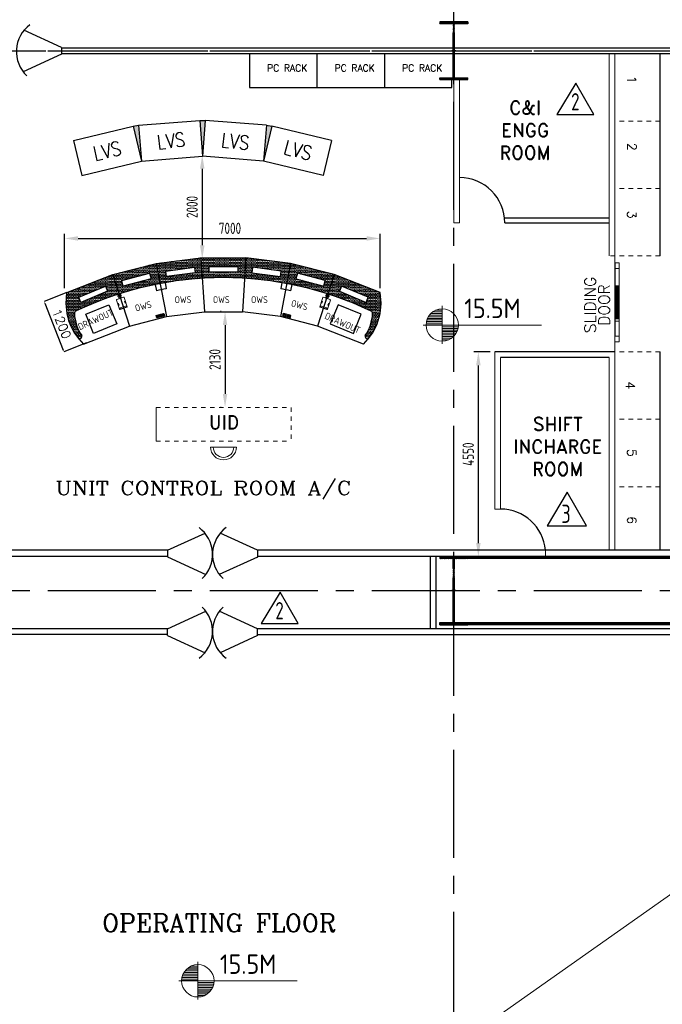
# Model space of a CAD drawing. Extents: x -287416 to 4934791, y -504132 to 1826789.
# Tile 109 of 256: x 63415 to 77694, y 223781 to 245670. Entities that reach past the tile are written whole.
import ezdxf
from ezdxf.enums import TextEntityAlignment as Align

# ---------------------------------------------------------------- set-up
doc = ezdxf.new("R2010")
doc.units = 0
doc.header["$LTSCALE"] = 800
doc.header["$MEASUREMENT"] = 0
for name, pattern in [('CENTER', [2, 1.25, -0.25, 0.25, -0.25]), ('CENTER2', [1.125, 0.75, -0.125, 0.125, -0.125]), ('DASHDOT', [1, 0.5, -0.25, 0, -0.25]), ('HIDDEN', [0.375, 0.25, -0.125]), ('HIDDENS', [0.25, 0.125, -0.125])]:
    doc.linetypes.add(name, pattern=pattern)
doc.layers.get('0').update_dxf_attribs({"linetype": 'CONTINUOUS'})
doc.layers.get('DEFPOINTS').update_dxf_attribs({"linetype": 'CONTINUOUS'})
for name, color, linetype, lineweight in [('AM_8', 1, 'CONTINUOUS', 5), ('DIM', 4, 'CONTINUOUS', 15), ('DOOR', 235, 'CONTINUOUS', 13), ('LVSOWS', 6, 'CONTINUOUS', 9), ('pnl', 251, 'HIDDENS', 9), ('T', 3, 'CONTINUOUS', 15), ('TEXT', 3, 'CONTINUOUS', 15)]:
    doc.layers.add(name, color=color, linetype=linetype, lineweight=lineweight)
for name, color, linetype in [('COL', 1, 'CENTER'), ('GRID', 8, 'CENTER'), ('HANGERS', 1, 'CONTINUOUS'), ('HATCH', 9, 'CONTINUOUS'), ('pnltxt', 4, 'CONTINUOUS'), ('STR', 2, 'CONTINUOUS'), ('WALL', 6, 'CONTINUOUS'), ('WALLH', 2, 'CONTINUOUS')]:
    doc.layers.add(name, color=color, linetype=linetype)
doc.styles.add('ROMANC', font='romanc')
doc.styles.add('ROMAND', font='romand')
doc.styles.add('ROMANS', font='ISO9.shx', dxfattribs={"width": 0.8})
doc.styles.add('S1', font='SIMPLEX.SHX', dxfattribs={"height": 200})
doc.styles.add('S3', font='ROMANS1.SHX', dxfattribs={"width": 0.8})
doc.styles.get("Standard").update_dxf_attribs({"font": 'ISO9'})
doc.dimstyles.new('GS', dxfattribs={"dimscale": 100, "dimtxt": 2.5, "dimasz": 3, "dimexe": 1, "dimexo": 1, "dimgap": 1, "dimtad": 1, "dimdec": 0, "dimzin": 0, "dimdsep": 46, "dimtxsty": 'ROMANS', "dimcen": 0.09, "dimclrd": 4, "dimclre": 8, "dimclrt": 3, "dimadec": 0, "dimazin": 0, "dimtfac": 1, "dimtdec": 0, "dimtofl": 0, "dimtmove": 0, "dimatfit": 3, "dimfxl": 1, "dimtolj": 1, "dimtzin": 0, "dimarcsym": 0})
doc.dimstyles.new('STANDARD$0', dxfattribs={"dimtxt": 250, "dimasz": 200, "dimexe": 0, "dimexo": 0, "dimgap": 100, "dimtad": 1, "dimdec": 0, "dimzin": 0, "dimdsep": 46, "dimtxsty": 'S1', "dimcen": 0, "dimadec": 0, "dimazin": 0, "dimtfac": 1, "dimtdec": 0, "dimtmove": 2, "dimatfit": 3, "dimfxl": 1, "dimtolj": 1, "dimtzin": 0, "dimarcsym": 0})
pattern_1 = [(45, (0, 0), (-8.838834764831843, 8.838834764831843), [])]
pattern_2 = [(59.99999999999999, (61291.48303662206, 263316.3971789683), (-18.74999996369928, 32.47595262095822), [18.75, -18.75]), (120, (61291.48303662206, 263316.3971789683), (-37.49999996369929, 2.09582324e-08), [18.74999999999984, -18.74999999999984]), (0, (61282.10803662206, 263332.6351552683), (18.75, 32.4759526), [18.75, -18.75])]

# ---------------------------------------------------------------- blocks, each defined once
blk = doc.blocks.new('*X7')
at = {"color": 0}
for p, q in [((36131.61955309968, 29350), (36329.75793067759, 29350)), ((36153.65771200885, 29375), (36329.75793067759, 29375)), ((36183.08224298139, 29400), (36329.75793067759, 29400)), ((36225.99749646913, 29425), (36329.75793067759, 29425)), ((36079.76994177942, 29200), (36329.75793067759, 29200)), ((36081.26957091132, 29225), (36329.75793067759, 29225)), ((36085.32197733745, 29250), (36329.75793067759, 29250)), ((36092.05768744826, 29275), (36329.75793067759, 29275)), ((36101.71434717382, 29300), (36329.75793067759, 29300)), ((36114.68504460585, 29325), (36329.75793067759, 29325))]:
    blk.add_line(p, q, dxfattribs=at)
blk = doc.blocks.new('LL')
for p, q in [((-711.1924480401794, 0), (-711.1924480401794, 422.7782223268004)), ((-1135.881555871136, 0), (-711.1924480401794, 0)), ((1493.237527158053, 0), (-711.1924480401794, 0)), ((-711.1924480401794, 0), (-711.1924480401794, -418.1323077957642))]:
    blk.add_line(p, q)
for start, end in [(90, 180), (0, 90), (180, 270), (270, 0)]:
    blk.add_arc((-711.1924480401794, 0), 360, start, end)
at = {"xscale": 1.440000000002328, "yscale": 1.440000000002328, "zscale": 1.440000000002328}
blk.add_blockref('*X7', (-53026.04386821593, -42044.47114596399), dxfattribs=at)
at = {"xscale": 1.440000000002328, "yscale": 1.440000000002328, "zscale": 1.440000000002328, "rotation": 180}
blk.add_blockref('*X7', (51603.65897213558, 42044.47114596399), dxfattribs=at)
at = {"flags": 4}
blk.add_attdef('LEVEL', (-221.7336021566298, 154.1822191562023), '', height=432, dxfattribs=at)
blk = doc.blocks.new('A$C1C927E47')
at = {"layer": 'COL'}
h = blk.add_hatch(dxfattribs=at)
h.set_pattern_fill('ANSI31', color=256, scale=100, style=0)
h.set_pattern_definition(pattern_1)
h.paths.add_polyline_path([(16.00000000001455, 0), (0, 0), (0, -709.9999999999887), (16.00000000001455, -709.9999999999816)])
h.paths.add_polyline_path([(16, 710.0000000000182), (-2.91038e-11, 710.0000000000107), (-1.45519e-11, 0), (16.00000000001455, 0)])
h.paths.add_polyline_path([(1.45519e-11, 710.0000000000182), (-15.99999999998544, 710.0000000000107), (-16.00000000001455, -7.276000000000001e-12), (0, 0)])
h.paths.add_polyline_path([(2.91038e-11, 0), (-16, -7.276000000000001e-12), (-16.00000000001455, -709.9999999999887), (1.45519e-11, -709.9999999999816)])
h.paths.add_polyline_path([(-310, -709.9999999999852), (-310, -759.9999999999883), (-1.45519e-11, -759.9999999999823), (0, -709.9999999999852)])
h.paths.add_polyline_path([(310, -759.9999999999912), (310, -709.9999999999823), (-1.45519e-11, -709.9999999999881), (2.91038e-11, -759.9999999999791)])
h.paths.add_polyline_path([(310, 710.0000000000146), (310, 760.0000000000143), (-1.45519e-11, 760.0000000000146), (-1.45519e-11, 710.0000000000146)])
h.paths.add_polyline_path([(-310, 760.0000000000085), (-310, 710.0000000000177), (-2.91038e-11, 710.0000000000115), (2.91038e-11, 760.0000000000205)])
for p, q in [((310, 760.0000000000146), (-310, 760.0000000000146)), ((-310, 760.0000000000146), (-310, 710.0000000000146)), ((310, 710.0000000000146), (-310, 710.0000000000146)), ((-16, -709.9999999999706), (-16, 710.0000000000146)), ((16, -709.9999999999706), (16, 710.0000000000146)), ((310, 760.0000000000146), (310, 710.0000000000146)), ((-310, -709.9999999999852), (310, -709.9999999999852)), ((-310, -759.9999999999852), (-310, -709.9999999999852)), ((-310, -759.9999999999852), (310, -759.9999999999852)), ((310, -759.9999999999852), (310, -709.9999999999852))]:
    blk.add_line(p, q, dxfattribs=at)
at = {"layer": 'COL', "color": 2}
for p, q in [((0, -792.4075188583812), (0, 792.4075188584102)), ((44.0151448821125, 0), (-44.0151448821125, 0)), ((44.0151448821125, 0), (-44.0151448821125, 0))]:
    blk.add_line(p, q, dxfattribs=at)
blk = doc.blocks.new('A$C291670A8')
for p, q in [((-500, 0), (500, 0)), ((-500, 0), (-425, -1200)), ((500, 0), (425, -1200)), ((-425, -1200), (425, -1200))]:
    blk.add_line(p, q)
blk = doc.blocks.new('A$C166273C7')
at = {"layer": 'AM_8'}
for points in [[(100.6453793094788, -76.63372377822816), (-51.09066684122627, -119.5180554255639, 0.4142135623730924), (-57.99400961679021, -131.8608208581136), (-0.0186365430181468, -336.9929412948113, 0.4142135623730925), (12.32412888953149, -343.8962840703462), (164.0601750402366, -301.0119524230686, 0.4142135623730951), (170.9635178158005, -288.6691869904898), (112.9881447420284, -83.5370665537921, 0.4142135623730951)], [(28.51773200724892, -328.92786299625), (149.4040092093, -294.7624333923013, 0.4142135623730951), (156.307351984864, -282.4196679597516), (153.4042268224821, -272.1476474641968), (13.27184141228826, -311.7524997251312), (16.17496657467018, -322.0245202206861, 0.4142135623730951)]]:
    blk.add_lwpolyline(points, format="xyb", close=True, dxfattribs=at)
for points in [[(-24.02330772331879, -252.0581001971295), (-5.331318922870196, -246.7752852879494), (-16.20276891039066, -208.3092354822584), (-34.89475771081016, -213.5920503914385)], [(5.49409339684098, -52.87205719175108), (10.21089829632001, -51.53897233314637), (15.54029967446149, -70.3957963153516), (10.82349477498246, -71.72888117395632)], [(20.89452297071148, -48.51951772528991), (16.17771807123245, -49.85260258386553), (21.50711944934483, -68.70942656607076), (26.22392434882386, -67.37634170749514)], [(146.9588466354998, -203.734345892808), (128.2668578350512, -209.0171608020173), (117.3954078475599, -170.5511109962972), (136.0873966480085, -165.268296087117)]]:
    blk.add_lwpolyline(points, close=True, dxfattribs=at)
blk.add_lwpolyline([(33.51484912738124, -28.96049908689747), (50.95738277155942, -90.6767714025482), (0.4655785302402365, -104.9469948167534), (-16.97695511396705, -43.23072250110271), (-15.4971697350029, -42.81249882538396)], dxfattribs=at)
for radius, start, end in [(37.00000000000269, 329.2748023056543, 238.909500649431), (25.46593749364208, 15.78159446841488, 195.7815944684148)]:
    blk.add_arc((9.008839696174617, -35.88649895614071), radius, start, end, dxfattribs=at)
blk = doc.blocks.new('*D987')
at = {"color": 1, "lineweight": -2, "transparency": 16777216}
for p, q in [((64461.2654728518, 239603.0175482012), (63956.887047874, 239404.764514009)), ((63972.68317322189, 239367.9943505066), (64382.40067514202, 238325.6261005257)), ((64900.24851062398, 238486.1944232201), (64395.87008564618, 238287.9413890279))]:
    blk.add_line(p, q, dxfattribs=at)
at = {"color": 1, "transparency": 16777216}
for points in [[(63978.88774613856, 239370.433145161), (63966.47860030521, 239365.5555558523), (63958.05040529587, 239405.2217880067)], [(64388.60524805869, 238328.06489518), (64376.19610222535, 238323.1873058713), (64397.03344306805, 238288.3986630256)]]:
    blk.add_solid(points, dxfattribs=at)
at = {"layer": 'DEFPOINTS', "color": 0, "transparency": 16777216}
for p in [(64463.12684472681, 239603.7491865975), (64902.10988249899, 238486.9260616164), (64397.03344306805, 238288.3986630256)]:
    blk.add_point(p, dxfattribs=at)
at = {"color": 0, "transparency": 16777216, "insert": (64347.62311714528, 238907.7981571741), "char_height": 200, "attachment_point": 5, "rotation": 291.4580062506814, "style": 'S1'}
blk.add_mtext('1200', dxfattribs=at)
blk = doc.blocks.new('*D929')
at = {"layer": 'DEFPOINTS', "color": 0, "transparency": 16777216}
for p in [(67471.2510430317, 242656.7491866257), (67471.2510430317, 240354.7491866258), (67484.25104303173, 240354.7491866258)]:
    blk.add_point(p, dxfattribs=at)
at = {"layer": 'WALL', "color": 4, "lineweight": -2, "transparency": 16777216}
blk.add_line((67471.2510430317, 242356.7491866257), (67471.2510430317, 240654.7491866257), dxfattribs=at)
at = {"layer": 'WALL', "color": 8, "lineweight": -2, "transparency": 16777216}
blk.add_line((67384.25104303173, 240354.7491866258), (67371.25104303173, 240354.7491866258), dxfattribs=at)
at = {"layer": 'WALL', "color": 4, "transparency": 16777216}
for points in [[(67421.25104303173, 242356.7491866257), (67521.25104303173, 242356.7491866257), (67471.2510430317, 242656.7491866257)], [(67421.25104303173, 240654.7491866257), (67521.25104303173, 240654.7491866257), (67471.2510430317, 240354.7491866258)]]:
    blk.add_solid(points, dxfattribs=at)
at = {"layer": 'WALL', "color": 3, "transparency": 16777216, "insert": (67246.25104303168, 241505.7491866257), "char_height": 250, "attachment_point": 5, "rotation": 90, "style": 'ROMANS'}
blk.add_mtext('\\A1;2000', dxfattribs=at)
blk = doc.blocks.new('*D930')
at = {"layer": 'DEFPOINTS', "color": 0, "transparency": 16777216}
for p in [(71423.2510430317, 240806.8009426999), (64411.25104303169, 239603.7491866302), (71423.2510430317, 239603.7491866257)]:
    blk.add_point(p, dxfattribs=at)
at = {"layer": 'WALL', "color": 8, "lineweight": -2, "transparency": 16777216}
for p, q in [((64411.25104303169, 239703.7491866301), (64411.25104303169, 240906.8009426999)), ((71423.2510430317, 239703.7491866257), (71423.2510430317, 240906.8009426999))]:
    blk.add_line(p, q, dxfattribs=at)
at = {"layer": 'WALL', "color": 4, "lineweight": -2, "transparency": 16777216}
blk.add_line((64711.25104303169, 240806.8009426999), (71123.25104303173, 240806.8009426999), dxfattribs=at)
at = {"layer": 'WALL', "color": 4, "transparency": 16777216}
for points in [[(64711.25104303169, 240856.8009426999), (64711.25104303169, 240756.8009426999), (64411.25104303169, 240806.8009426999)], [(71123.25104303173, 240856.8009426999), (71123.25104303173, 240756.8009426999), (71423.2510430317, 240806.8009426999)]]:
    blk.add_solid(points, dxfattribs=at)
at = {"layer": 'WALL', "color": 3, "transparency": 16777216, "insert": (68087.25104303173, 241031.8009426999), "char_height": 250, "attachment_point": 5, "style": 'ROMANS'}
blk.add_mtext('\\A1;7000', dxfattribs=at)
blk = doc.blocks.new('*D942')
at = {"layer": 'DEFPOINTS', "color": 0, "transparency": 16777216}
for p in [(67993.27884265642, 239180.4900188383), (67978.27884265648, 237050.4900188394), (67993.27884265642, 237050.4900188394)]:
    blk.add_point(p, dxfattribs=at)
at = {"layer": 'WALL', "color": 8, "lineweight": -2, "transparency": 16777216}
for p, q in [((67893.27884265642, 239180.4900188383), (67878.27884265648, 239180.4900188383)), ((67893.27884265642, 237050.4900188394), (67878.27884265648, 237050.4900188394))]:
    blk.add_line(p, q, dxfattribs=at)
at = {"layer": 'WALL', "color": 4, "lineweight": -2, "transparency": 16777216}
blk.add_line((67978.27884265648, 238880.4900188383), (67978.27884265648, 237350.4900188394), dxfattribs=at)
at = {"layer": 'WALL', "color": 4, "transparency": 16777216}
for points in [[(67928.27884265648, 238880.4900188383), (68028.27884265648, 238880.4900188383), (67978.27884265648, 239180.4900188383)], [(67928.27884265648, 237350.4900188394), (68028.27884265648, 237350.4900188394), (67978.27884265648, 237050.4900188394)]]:
    blk.add_solid(points, dxfattribs=at)
at = {"layer": 'WALL', "color": 3, "transparency": 16777216, "insert": (67753.27884265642, 238116.9900188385), "char_height": 250, "attachment_point": 5, "rotation": 90, "style": 'ROMANS'}
blk.add_mtext('\\A1;2130', dxfattribs=at)
blk = doc.blocks.new('*D960')
at = {"layer": 'DEFPOINTS', "color": 0, "transparency": 16777216}
for p in [(73607.08271853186, 238285.5213407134), (73970.09112410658, 238285.5213407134), (73970.0911241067, 233735.7535082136)]:
    blk.add_point(p, dxfattribs=at)
at = {"layer": 'WALL', "color": 8, "lineweight": -2, "transparency": 16777216}
for p, q in [((73870.09112410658, 238285.5213407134), (73507.08271853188, 238285.5213407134)), ((73870.0911241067, 233735.7535082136), (73507.08271853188, 233735.7535082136))]:
    blk.add_line(p, q, dxfattribs=at)
at = {"layer": 'WALL', "color": 4, "lineweight": -2, "transparency": 16777216}
blk.add_line((73607.08271853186, 234035.7535082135), (73607.08271853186, 237985.5213407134), dxfattribs=at)
at = {"layer": 'WALL', "color": 4, "transparency": 16777216}
for points in [[(73557.08271853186, 237985.5213407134), (73657.08271853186, 237985.5213407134), (73607.08271853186, 238285.5213407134)], [(73557.08271853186, 234035.7535082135), (73657.08271853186, 234035.7535082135), (73607.08271853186, 233735.7535082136)]]:
    blk.add_solid(points, dxfattribs=at)
at = {"layer": 'WALL', "color": 3, "transparency": 16777216, "insert": (73382.08271853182, 236010.6374244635), "char_height": 250, "attachment_point": 5, "rotation": 90, "style": 'ROMANS'}
blk.add_mtext('\\A1;4550', dxfattribs=at)
blk = doc.blocks.new('A$C14326149')
at = {"layer": 'COL'}
h = blk.add_hatch(dxfattribs=at)
h.set_pattern_fill('ANSI31', color=256, scale=100, style=0)
h.set_pattern_definition(pattern_1)
h.paths.add_polyline_path([(310, 640.0000000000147), (0, 640.0000000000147), (0, 600.0000000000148), (310, 600.0000000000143)])
h.paths.add_polyline_path([(0, 600.0000000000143), (-2.84e-14, 640.0000000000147), (-310, 640.0000000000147), (-310, 600.0000000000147)])
h.paths.add_polyline_path([(0, -639.9999999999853), (0, -599.9999999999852), (-310, -599.9999999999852), (-310, -639.9999999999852)])
h.paths.add_polyline_path([(0, -599.9999999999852), (0, -639.9999999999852), (310, -639.9999999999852), (310, -599.9999999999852)])
h.paths.add_polyline_path([(-16, 0), (0, 0), (0, 600.0000000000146), (-16, 600.0000000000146)])
h.paths.add_polyline_path([(0, 0), (16, 0), (16, 600.0000000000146), (0, 600.0000000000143)])
h.paths.add_polyline_path([(16, 0), (0, 0), (0, -599.9999999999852), (16, -599.9999999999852)])
h.paths.add_polyline_path([(-16, -599.9999999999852), (0, -599.9999999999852), (0, 0), (-16, 0)])
at = {"layer": 'COL', "color": 2}
for p, q in [((0, -672.407518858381), (0, 672.4075188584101)), ((44.0151448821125, 0), (-44.0151448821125, 0))]:
    blk.add_line(p, q, dxfattribs=at)
at = {"layer": 'COL'}
for p, q in [((310, 640.0000000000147), (-310, 640.0000000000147)), ((-310, 640.0000000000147), (-310, 600.0000000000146)), ((310, 600.0000000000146), (-310, 600.0000000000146)), ((-16, -599.9999999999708), (-16, 600.0000000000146)), ((16, -599.9999999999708), (16, 600.0000000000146)), ((310, 640.0000000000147), (310, 600.0000000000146)), ((-310, -599.9999999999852), (310, -599.9999999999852)), ((-310, -639.9999999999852), (-310, -599.9999999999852)), ((-310, -639.9999999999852), (310, -639.9999999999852)), ((310, -639.9999999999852), (310, -599.9999999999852))]:
    blk.add_line(p, q, dxfattribs=at)
blk = doc.blocks.new('REV2')
at = {"layer": 'HANGERS', "linetype": 'Continuous'}
for p, q in [((95462.30485324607, 93767.96480982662), (95042.44530023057, 93068.93883312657)), ((95862.17058572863, 93068.93883312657), (95462.30485324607, 93767.96480982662)), ((95042.44530023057, 93068.93883312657), (95862.17058572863, 93068.93883312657))]:
    blk.add_line(p, q, dxfattribs=at)
at = {"layer": 'HANGERS', "linetype": 'Continuous', "style": 'ROMANS', "width": 0.8}
blk.add_text('2', height=382.562200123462, dxfattribs=at).set_placement((95356.63660375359, 93161.32131597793))

msp = doc.modelspace()

# ---------------------------------------------------------------- hatches: boundary and pattern name
at = {"layer": 'AM_8'}
h = msp.add_hatch(dxfattribs=at)
h.set_pattern_fill('TRIANG', color=256, scale=100, style=0)
h.set_pattern_definition(pattern_2)
edge = h.paths.add_edge_path()
edge.add_line((67471.64437961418, 239920.5390215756), (67443.18894388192, 240375.8259932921))
edge.add_line((67443.18894388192, 240375.8259932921), (66450.97104504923, 240251.312374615))
edge.add_line((66450.97104504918, 240251.3123746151), (66535.7810001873, 239803.7104210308))
edge.add_arc((67942.89743856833, 232338.7219869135), 7596.448445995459, 93.55668312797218, 100.67474399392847, ccw=False)
h.paths.add_polyline_path([(66660.20671582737, 240082.8440564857), (67295.86845252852, 240166.5305117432), (67312.32253726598, 240041.5493299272), (66676.66080056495, 239957.8628746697)], flags=16)
h = msp.add_hatch(dxfattribs=at)
h.set_pattern_fill('TRIANG', color=256, scale=100, style=0)
h.set_pattern_definition(pattern_2)
edge = h.paths.add_edge_path()
edge.add_line((68443.18894388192, 240375.8259932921), (67443.18894388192, 240375.8259932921))
edge.add_line((67443.18894388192, 240375.8259932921), (67471.64437961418, 239920.5390215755))
edge.add_arc((67942.89743856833, 232338.7219869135), 7596.448445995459, 86.43892811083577, 93.55668312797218, ccw=False)
edge.add_line((68414.7312506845, 239920.5029021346), (68443.18894388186, 240375.8259932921))
h.paths.add_polyline_path([(67621.50799441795, 240181.9395974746), (68262.65483118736, 240181.9395974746), (68262.65483118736, 240055.8799579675), (67621.50799441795, 240055.8799579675)], flags=16)
h = msp.add_hatch(dxfattribs=at)
h.set_pattern_fill('TRIANG', color=256, scale=100, style=0)
h.set_pattern_definition(pattern_2)
edge = h.paths.add_edge_path()
edge.add_line((69350.57677912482, 239803.6042945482), (69435.40684271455, 240251.3123746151))
edge.add_line((69435.40684271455, 240251.3123746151), (68443.18894388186, 240375.8259932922))
edge.add_line((68443.18894388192, 240375.8259932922), (68414.73125068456, 239920.5029021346))
edge.add_arc((67942.89743856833, 232338.7219869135), 7596.448445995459, 79.32093555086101, 86.43892811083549, ccw=False)
h.paths.add_polyline_path([(69209.7170871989, 239957.8628746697), (68574.05535049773, 240041.5493299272), (68590.5094352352, 240166.5305117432), (69226.17117193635, 240082.8440564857)], flags=16)
h = msp.add_hatch(dxfattribs=at)
h.set_pattern_fill('TRIANG', color=256, scale=100, style=0)
h.set_pattern_definition(pattern_2)
edge = h.paths.add_edge_path()
edge.add_line((66535.7810001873, 239803.7104210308), (66450.97104504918, 240251.3123746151))
edge.add_line((66450.97104504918, 240251.3123746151), (65481.97832752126, 240004.2230924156))
edge.add_line((65481.97832752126, 240004.2230924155), (65621.50051158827, 239571.7811806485))
edge.add_arc((67942.89743856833, 232338.7219869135), 7596.448445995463, 100.67474399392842, 107.79364934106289, ccw=False)
h.paths.add_polyline_path([(65682.72394787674, 239868.1543514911), (66302.02423595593, 240034.0953635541), (66334.6508714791, 239912.3311021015), (65715.35058340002, 239746.3900900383)], flags=16)
h = msp.add_hatch(dxfattribs=at)
h.set_pattern_fill('TRIANG', color=256, scale=100, style=0)
h.set_pattern_definition(pattern_2)
edge = h.paths.add_edge_path()
edge.add_arc((70254.28400914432, 239536.1793582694), 37.0000000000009, 73.43467988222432, 74.94314112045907, ccw=False)
edge.add_line((70264.83301489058, 239571.643685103), (70404.3995602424, 240004.2230924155))
edge.add_line((70404.39956024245, 240004.2230924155), (69435.40684271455, 240251.3123746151))
edge.add_line((69435.40684271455, 240251.3123746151), (69350.57677912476, 239803.6042945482))
edge.add_arc((67942.89743856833, 232338.7219869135), 7596.448445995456, 72.20950800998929, 79.32093555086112, ccw=False)
h.paths.add_polyline_path([(70171.02730436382, 239746.3900900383), (69551.72701628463, 239912.3311021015), (69584.3536518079, 240034.0953635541), (70203.65393988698, 239868.1543514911)], flags=16)
h = msp.add_hatch(dxfattribs=at)
h.set_pattern_fill('TRIANG', color=256, scale=100, style=0)
h.set_pattern_definition(pattern_2)
edge = h.paths.add_edge_path()
edge.add_arc((64679.1728878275, 239142.917587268), 50.00000000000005, 114.72983839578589, 182.8046612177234, ccw=False)
edge.add_arc((67942.89743856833, 232338.7219869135), 7596.448445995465, 107.7936493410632, 115.61944197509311, ccw=False)
edge.add_line((65621.50051158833, 239571.7811806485), (65481.97832752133, 240004.2230924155))
edge.add_line((65481.97832752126, 240004.2230924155), (64463.12684473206, 239603.7491866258))
edge.add_arc((65700.1096138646, 239372.2007448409), 1258.467739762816, 169.3976098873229, 219.1098693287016)
edge.add_arc((64741.48380811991, 238630.6508091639), 55.27090800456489, 251.1398531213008, 376.3658872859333)
edge.add_arc((65591.87169166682, 239187.6304351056), 963.7933821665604, 182.8046612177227, 214.1765489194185, ccw=False)
h.paths.add_polyline_path([(65320.25135101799, 239747.7434642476), (65368.49228654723, 239631.2795434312), (64776.14984672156, 239385.9232712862), (64727.90891119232, 239502.3871921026)], flags=16)
h = msp.add_hatch(dxfattribs=at)
h.set_pattern_fill('TRIANG', color=256, scale=100, style=0)
h.set_pattern_definition(pattern_2)
edge = h.paths.add_edge_path()
edge.add_arc((70294.50619609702, 239187.6304351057), 963.7933821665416, 325.82345108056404, 357.19533878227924, ccw=False)
edge.add_arc((71144.89407964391, 238630.6508091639), 55.27090800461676, 163.6341127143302, 288.8601468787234)
edge.add_arc((70186.26827389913, 239372.2007448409), 1258.467739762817, 320.8901306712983, 370.6023901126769)
edge.add_line((71423.2510430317, 239603.7491866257), (70404.39956024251, 240004.2230924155))
edge.add_line((70404.39956024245, 240004.2230924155), (70264.83301489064, 239571.643685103))
edge.add_arc((70254.28400914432, 239536.1793582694), 37.00000000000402, 69.44912546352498, 73.43467988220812, ccw=False)
edge.add_arc((67942.89743856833, 232338.7219869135), 7596.448445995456, 64.409077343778, 72.18275857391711, ccw=False)
edge.add_arc((71207.20499993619, 239142.917587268), 49.9999999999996, -2.8046612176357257, 70.2155162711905, ccw=False)
h.paths.add_polyline_path([(71158.46897657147, 239502.3871921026), (71110.22804104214, 239385.9232712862), (70517.8856012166, 239631.2795434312), (70566.12653674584, 239747.7434642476)], flags=16)
at = {"layer": 'COL', "linetype": 'ByBlock'}
h = msp.add_hatch(dxfattribs=at)
h.set_pattern_fill('DOTS', color=256, scale=300, style=0)
h.set_pattern_definition([(0, (-918675.4589696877, 141362.2976794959), (9.375, 18.75), [0, -18.75])])
h.paths.add_polyline_path([(66058.3188963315, 243324.4632635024), (65934.32988182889, 243304.8253328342), (66121.08617291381, 242526.929396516)])
h.paths.add_polyline_path([(67539.66102337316, 243431.1676336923), (67414.12647020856, 243431.1676336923), (67476.89374679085, 242633.6337667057)])
h.paths.add_polyline_path([(69019.45761175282, 243304.8253328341), (68895.46859725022, 243324.4632635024), (68832.7013206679, 242526.929396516)])
at = {"layer": 'DOOR', "ltscale": 101}
h = msp.add_hatch(dxfattribs=at)
h.set_pattern_fill('ANSI31', color=256, scale=36.4, angle=-90.00000000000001, style=0)
h.set_pattern_definition([(44.99999999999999, (51225.17913067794, 224265.3250482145), (3.217335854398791, -3.217335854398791), [])])
h.paths.add_polyline_path([(76715.07884265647, 239386.4900188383), (76715.07884265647, 239022.4900188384), (76696.87884265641, 239022.4900188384), (76696.87884265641, 239386.4900188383)])
h.paths.add_polyline_path([(76685.95884265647, 239750.4900188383), (76685.95884265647, 239386.4900188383), (76667.75884265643, 239386.4900188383), (76667.75884265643, 239750.4900188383)])

# ---------------------------------------------------------------- linework, layer by layer
for p, q in [((67443.18894388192, 240375.8259932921), (67518.18894388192, 239175.825993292)), ((68443.18894388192, 240375.8259932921), (68368.18894388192, 239175.825993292)), ((64463.12684473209, 239603.7491866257), (65481.97832752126, 240004.2230924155)), ((65481.97832752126, 240004.2230924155), (65851.15991997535, 238859.963527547)), ((70404.39956024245, 240004.2230924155), (70035.21796778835, 238859.963527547)), ((71423.2510430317, 239603.7491866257), (70404.39956024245, 240004.2230924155)), ((66447.69603592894, 239095.4759598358), (66537.20199554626, 239060.1809135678)), ((66523.15642285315, 239115.122907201), (66462.18034210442, 239040.2271872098)), ((66541.40499772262, 239119.8307152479), (66631.30443058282, 239084.3471076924)), ((66616.31591362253, 239139.4373684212), (66556.12714458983, 239064.6302540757)), ((69344.97289004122, 239119.8307152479), (69255.07345718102, 239084.3471076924)), ((69270.06197414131, 239139.4373684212), (69330.25074317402, 239064.6302540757)), ((69438.6818518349, 239095.4759598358), (69349.17589221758, 239060.1809135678)), ((69363.22146491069, 239115.122907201), (69424.19754565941, 239040.2271872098)), ((64833.27884265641, 238459.8710532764), (65851.15991997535, 238859.963527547)), ((71053.09904510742, 238459.8710532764), (70035.21796778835, 238859.963527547))]:
    msp.add_line(p, q)
at = {"color": 3}
for p, q in [((66426.38817876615, 239782.1723484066), (66452.99758567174, 239642.9965945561)), ((66645.47040120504, 239823.6832339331), (66671.61856306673, 239684.4200850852)), ((69240.9074865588, 239823.6832339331), (69214.75932469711, 239684.4200850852)), ((69459.98970899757, 239782.1723484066), (69433.38030209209, 239642.9965945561))]:
    msp.add_line(p, q, dxfattribs=at)
for points in [[(66660.20671582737, 240082.8440564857), (67295.86845252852, 240166.5305117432), (67312.32253726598, 240041.5493299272), (66676.66080056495, 239957.8628746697)], [(67621.50799441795, 240181.9395974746), (68262.65483118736, 240181.9395974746), (68262.65483118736, 240055.8799579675), (67621.50799441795, 240055.8799579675)], [(69226.17117193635, 240082.8440564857), (68590.5094352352, 240166.5305117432), (68574.05535049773, 240041.5493299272), (69209.7170871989, 239957.8628746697)], [(65682.72394787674, 239868.1543514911), (66302.02423595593, 240034.0953635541), (66334.6508714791, 239912.3311021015), (65715.35058340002, 239746.3900900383)], [(70203.65393988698, 239868.1543514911), (69584.3536518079, 240034.0953635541), (69551.72701628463, 239912.3311021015), (70171.02730436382, 239746.3900900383)], [(64727.90891119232, 239502.3871921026), (65320.25135101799, 239747.7434642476), (65368.49228654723, 239631.2795434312), (64776.14984672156, 239385.9232712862)], [(71158.46897657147, 239502.3871921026), (70566.12653674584, 239747.7434642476), (70517.8856012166, 239631.2795434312), (71110.22804104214, 239385.9232712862)], [(66537.52320851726, 239059.870102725), (66462.22624126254, 239040.0962637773), (66447.66535661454, 239095.5427786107), (66522.96232386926, 239115.3166175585)], [(66631.22016434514, 239084.0889776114), (66555.92319709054, 239064.3151386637), (66541.36231244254, 239119.7616534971), (66616.65927969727, 239139.5354924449)], [(69255.15772341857, 239084.0889776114), (69330.4546906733, 239064.3151386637), (69345.0155753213, 239119.7616534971), (69269.71860806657, 239139.5354924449)], [(69348.85467924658, 239059.870102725), (69424.1516465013, 239040.0962637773), (69438.71253114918, 239095.5427786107), (69363.41556389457, 239115.3166175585)]]:
    msp.add_lwpolyline(points, close=True)
at = {"color": 1, "linetype": 'HIDDEN', "ltscale": 150}
for points in [[(65569.70216601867, 238905.4467111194), (65056.89039523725, 238695.8278003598), (64883.59533904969, 239119.7768816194), (65396.40710983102, 239329.3957923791)], [(70316.67572174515, 238905.4467111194), (70829.48749252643, 238695.8278003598), (71002.78254871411, 239119.7768816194), (70489.9707779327, 239329.3957923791)]]:
    msp.add_lwpolyline(points, close=True, dxfattribs=at)
for centre, radius, start, end in [((67942.89743856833, 232338.7219869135), 7596.448445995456, 64.4090773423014, 115.6312298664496), ((65700.1096138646, 239372.2007448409), 1258.467739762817, 169.3976098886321, 226.464920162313), ((70186.26827389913, 239372.2007448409), 1258.467739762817, 313.5350798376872, 10.60239011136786), ((64679.1728878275, 239142.917587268), 50.00000000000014, 109.7844837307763, 182.804661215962), ((65591.87169166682, 239187.6304351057), 963.7933821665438, 182.804661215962, 214.1765489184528), ((70294.50619609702, 239187.6304351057), 963.7933821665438, 325.8234510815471, 357.195338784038), ((71207.20499993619, 239142.917587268), 50.00000000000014, 357.195338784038, 70.21551626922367), ((64741.48380811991, 238630.6508091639), 55.2709080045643, 251.1398531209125, 16.36588728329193), ((71144.89407964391, 238630.6508091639), 55.2709080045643, 163.634112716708, 288.8601468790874)]:
    msp.add_arc(centre, radius, start, end)
at = {"color": 3}
for centre, start, end in [((68020.66257588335, 232211.3790008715), 100.2329792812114, 101.9116446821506), ((67865.71531188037, 232211.3790008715), 78.08835531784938, 79.76702071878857)]:
    msp.add_arc(centre, 7595.163828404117, start, end, dxfattribs=at)
at = {"layer": 'COL', "linetype": 'ByBlock'}
for p, q in [((66058.3188963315, 243324.4632635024), (67414.12647020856, 243431.1676336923)), ((67414.12647020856, 243431.1676336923), (67476.89374679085, 242633.6337667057)), ((67414.12647020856, 243431.1676336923), (67539.66102337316, 243431.1676336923)), ((67539.66102337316, 243431.1676336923), (67476.89374679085, 242633.6337667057)), ((68895.46859725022, 243324.4632635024), (67539.66102337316, 243431.1676336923)), ((64611.90679008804, 242987.33963799), (65934.32988182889, 243304.8253328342)), ((65934.32988182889, 243304.8253328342), (66058.3188963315, 243324.4632635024)), ((65934.32988182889, 243304.8253328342), (66121.08617291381, 242526.929396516)), ((66058.3188963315, 243324.4632635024), (66121.08617291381, 242526.929396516)), ((68895.46859725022, 243324.4632635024), (68832.7013206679, 242526.929396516)), ((69019.45761175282, 243304.8253328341), (68832.7013206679, 242526.929396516)), ((68895.46859725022, 243324.4632635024), (69019.45761175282, 243304.8253328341)), ((70341.8807034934, 242987.33963799), (69019.45761175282, 243304.8253328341)), ((64611.90679008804, 242987.33963799), (64798.66308117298, 242209.4437016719)), ((70341.8807034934, 242987.33963799), (70155.12441240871, 242209.4437016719)), ((64798.66308117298, 242209.4437016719), (66121.08617291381, 242526.929396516)), ((66121.08617291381, 242526.929396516), (67476.89374679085, 242633.6337667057)), ((68832.7013206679, 242526.929396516), (67476.89374679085, 242633.6337667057)), ((70155.12441240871, 242209.4437016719), (68832.7013206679, 242526.929396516))]:
    msp.add_line(p, q, dxfattribs=at)
at = {"layer": 'DIM'}
for p, q in [((143254.6797451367, 272471.781853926), (-35095.32028246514, 146321.7818344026)), ((73063.06182806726, 244917.0285101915), (73063.06182806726, 241154.0598485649)), ((76515.73482953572, 244917.0285096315), (76515.73482953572, 240417.0285096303)), ((76640.73482953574, 244917.0285096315), (76640.7348295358, 233876.0258621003)), ((73188.06182806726, 244338.5213906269), (73188.06182806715, 241154.0598485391)), ((73063.06182806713, 241154.0598485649), (73188.06182806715, 241154.0598485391)), ((76649.55884265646, 240263.286385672), (76733.27884265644, 240263.286385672)), ((76649.55884265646, 240138.2863856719), (76733.27884265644, 240138.2863856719)), ((73970.09112410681, 238285.5213407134), (73970.0911241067, 234790.5088957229)), ((74095.0911241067, 238160.5213407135), (74095.0911241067, 234790.5088957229)), ((76515.73482953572, 238160.5213407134), (76515.73482953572, 233876.0227806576)), ((66443.75585930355, 237050.4900188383), (66443.75585930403, 236300.4900188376)), ((74095.0911241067, 234790.5088957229), (73970.0911241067, 234790.5088957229)), ((75096.88798714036, 233875.9878038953), (75096.89137466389, 233738.5715120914))]:
    msp.add_line(p, q, dxfattribs=at)
at = {"layer": 'DOOR', "ltscale": 101}
for p, q in [((76649.55884265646, 239750.4900188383), (76649.55884265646, 240263.286385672)), ((76733.27884265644, 239750.4900188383), (76733.27884265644, 240263.286385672)), ((76649.55884265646, 239750.4900188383), (76733.27884265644, 239750.4900188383)), ((76649.55884265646, 238635.7602119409), (76649.55884265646, 239750.4900188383)), ((76667.75884265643, 239022.4900188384), (76667.75884265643, 239750.4900188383)), ((76685.95884265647, 239022.4900188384), (76685.95884265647, 239750.4900188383)), ((76696.87884265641, 239022.4900188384), (76696.87884265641, 239750.4900188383)), ((76715.07884265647, 239022.4900188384), (76715.07884265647, 239750.4900188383)), ((76733.27884265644, 239022.4900188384), (76733.27884265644, 239750.4900188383)), ((76733.27884265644, 238510.7803005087), (76733.27884265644, 239750.4900188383)), ((76733.27884265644, 239386.4900188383), (76649.55884265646, 239386.4900188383)), ((76649.55884265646, 239022.4900188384), (76733.27884265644, 239022.4900188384)), ((76649.55884265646, 238967.8900188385), (76649.55884265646, 239022.4900188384)), ((76649.55884265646, 238967.8900188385), (76733.27884265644, 238967.8900188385)), ((76733.27884265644, 239022.4900188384), (76733.27884265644, 238967.8900188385))]:
    msp.add_line(p, q, dxfattribs=at)
at = {"layer": 'GRID', "linetype": 'CENTER2', "ltscale": 4}
for p, q in [((73063.061827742, 201839.9928134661), (73063.06182829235, 268380.8053950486)), ((-15158.94342231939, 244978.5141651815), (85527.18998875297, 244978.5244788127)), ((50794.8592462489, 244978.521405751), (85506.31041377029, 244978.5213548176)), ((50794.85924659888, 244978.5136680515), (85506.31041412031, 244978.513617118)), ((-15158.94342231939, 232978.5151590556), (85506.31041412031, 232978.5136132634))]:
    msp.add_line(p, q, dxfattribs=at)
at = {"layer": 'GRID', "color": 6, "linetype": 'ByBlock', "ltscale": 4}
for p, q in [((64342.08540300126, 245042.020774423), (73047.06182797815, 245042.0207726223)), ((73079.06182797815, 245042.0207726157), (83045.60728265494, 245042.0207705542)), ((64342.08540300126, 244917.0207744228), (73047.06182797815, 244917.0207726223)), ((73079.06182797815, 244917.0207726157), (83045.60728265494, 244917.0207705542)), ((74186.94253319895, 241264.028509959), (76515.73482953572, 241264.0285096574)), ((74193.04939017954, 241154.0503255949), (76515.73482953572, 241154.0503255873))]:
    msp.add_line(p, q, dxfattribs=at)
at = {"layer": 'HANGERS', "linetype": 'Continuous'}
for p, q in [((75583.63941669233, 235164.0845958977), (75133.78989560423, 234415.1281922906)), ((76012.06698720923, 234415.1281922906), (75583.63941669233, 235164.0845958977)), ((75133.78989560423, 234415.1281922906), (76012.06698720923, 234415.1281922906))]:
    msp.add_line(p, q, dxfattribs=at)
at = {"layer": 'LVSOWS'}
msp.add_line((68229.50585930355, 236169.0275633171), (67658.00585930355, 236169.0275633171), dxfattribs=at)
for radius in [285.75, 228.6]:
    msp.add_arc((67943.75585930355, 236169.0275633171), radius, 180, 0, dxfattribs=at)
at = {"layer": 'pnl'}
for p, q in [((77645.47421425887, 244917.0285094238), (76640.73482953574, 244917.0285096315)), ((77645.47421394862, 243417.0285094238), (76640.73482922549, 243417.0285096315)), ((77645.47421363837, 241917.0285094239), (76640.73482891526, 241917.0285096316)), ((77645.47421332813, 240417.0285094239), (76515.73482953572, 240417.0285096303)), ((76733.27884265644, 238635.99797894), (76640.63883256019, 238635.7580712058)), ((76733.27884265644, 238510.7855799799), (76640.66883161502, 238510.7580748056)), ((77645.49015870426, 238285.5213407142), (76640.7348295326, 238285.5213407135)), ((66443.75585930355, 237050.4900188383), (69443.75585930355, 237050.4900188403)), ((69443.75585930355, 237050.4900188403), (69443.75585930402, 236300.4900188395)), ((77645.4901587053, 236785.5213407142), (76640.73482953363, 236785.5213407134)), ((66443.75585930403, 236300.4900188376), (69443.75585930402, 236300.4900188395)), ((77645.49015870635, 235285.5213407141), (76640.73482953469, 235285.5213407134))]:
    msp.add_line(p, q, dxfattribs=at)
at = {"layer": 'STR', "color": 7, "linetype": 'DASHDOT', "const_width": 70}
for points in [[(73373.06182832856, 233713.5062053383), (82753.06182832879, 233713.5062053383)], [(73373.06182832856, 232243.5213750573), (82753.06182832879, 232243.5213750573)]]:
    msp.add_lwpolyline(points, dxfattribs=at)
at = {"layer": 'WALL'}
for p, q in [((64342.08540300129, 245054.6306066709), (63508.08122833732, 245433.8059095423)), ((64342.08540300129, 245054.6306066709), (64342.08540300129, 244902.3966896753)), ((64342.08540300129, 244902.3966896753), (63489.71478112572, 244512.3179708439)), ((77645.47421332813, 240417.0285094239), (77645.47392325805, 244917.0285094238)), ((76640.7348295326, 238285.5213407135), (73970.0911241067, 238285.5213407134)), ((76515.73482953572, 238160.5213407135), (74095.0911241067, 238160.5213407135)), ((77645.49044293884, 233876.0506308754), (77645.49015870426, 238285.5213407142)), ((66701.14750493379, 233875.728098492), (67535.1516795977, 234254.9034013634)), ((68701.14750493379, 233875.728098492), (67867.14333026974, 234254.9034013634)), ((66697.12392144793, 233875.728098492), (62338.09168010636, 233875.728098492)), ((66697.12392444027, 233875.728098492), (66697.12392444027, 233725.335532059)), ((67699.94719441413, 233820.7382428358), (67698.31255650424, 233820.7382428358)), ((67698.31310520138, 233820.7278926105), (67699.94664999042, 233820.7278932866)), ((67699.28684198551, 233771.1249953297), (67699.00936316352, 233771.12500217)), ((68701.14750493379, 233875.728098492), (68701.14750493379, 233720.7284257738)), ((73970.0911241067, 233875.9575073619), (68706.28026263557, 233875.8423664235)), ((83384.39041542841, 233876.1921036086), (73970.0911241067, 233875.9600266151)), ((66697.12392444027, 233735.9327980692), (62213.06182790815, 233736.043337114)), ((66697.12392444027, 233725.335532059), (67553.5181268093, 233333.415462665)), ((67686.90345516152, 233645.7279858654), (67711.63455030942, 233645.727996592)), ((67696.88641824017, 233720.7279901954), (67701.48026881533, 233720.7279921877)), ((68701.14750493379, 233723.4941814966), (67848.77688305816, 233333.415462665)), ((68695.10397821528, 233720.7284231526), (68701.14750493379, 233720.7284257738)), ((73970.0911241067, 233738.5437347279), (68701.14750493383, 233738.4138471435)), ((72538.06182841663, 233736.0340927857), (72538.06182841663, 232129.0424972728)), ((72663.06182845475, 233736.0371742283), (72663.0618284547, 232129.0455787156)), ((83384.37203263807, 233738.7758112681), (73970.09112410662, 233738.5437347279)), ((66701.14750493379, 232128.8918002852), (67553.5181268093, 232518.9705191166)), ((68701.14750493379, 232128.8918002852), (67848.77688305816, 232518.9705191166)), ((66697.12392444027, 232128.9412025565), (58513.67682630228, 232129.1429371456)), ((66697.12392444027, 231978.4871815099), (66697.12392444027, 232128.9412025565)), ((67698.31310520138, 232031.6580891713), (67699.94664999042, 232031.6580884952)), ((73063.06182834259, 232128.7842723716), (68701.14750493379, 232128.8918002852)), ((68701.14750493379, 231976.6578832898), (68701.14750493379, 232128.8918002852)), ((83384.37203263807, 232128.5298361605), (73063.06182834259, 232128.7842723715)), ((66697.12392444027, 232003.9412025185), (58513.67682630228, 232004.1429371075)), ((66697.12392444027, 231978.4871815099), (67535.1516795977, 231597.4825804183)), ((68701.14750493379, 231976.6578832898), (67867.14333026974, 231597.4825804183)), ((73063.06182834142, 231991.3679804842), (68701.14750493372, 231991.475508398)), ((83384.39041542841, 231991.11354382), (73063.06182834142, 231991.3679804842))]:
    msp.add_line(p, q, dxfattribs=at)
for centre, radius, start, end in [((64077.07873338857, 244960.9091147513), 737.2117854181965, 126.1175782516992, 226.9233451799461), ((73186.26011844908, 241153.3040801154), 1006.789548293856, 0.04246837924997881, 89.90174734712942), ((74094.33535568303, 233783.7196310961), 1006.789548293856, 5.258303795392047, 89.95753162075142), ((66954.92193319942, 233781.323639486), 744.4347720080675, 313.7440326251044, 53.21504394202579), ((68436.14083532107, 233782.0066065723), 737.2117854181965, 126.1175782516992, 226.9233451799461), ((66954.92193319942, 232071.0623422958), 744.4347720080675, 306.7849560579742, 46.25596737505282), ((68436.14083532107, 232070.3793752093), 737.2117854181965, 133.0766548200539, 233.8824217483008)]:
    msp.add_arc(centre, radius, start, end, dxfattribs=at)
at = {"layer": 'WALLH'}
for p, q in [((68520.5363084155, 244912.772438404), (68520.5363084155, 244162.7724384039)), ((70020.53630841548, 244912.772438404), (70020.53630841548, 244162.7724384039)), ((70020.53630841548, 244912.772438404), (70020.53630841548, 244162.7724384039)), ((71520.5363084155, 244912.772438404), (71520.5363084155, 244162.7724384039)), ((71520.5363084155, 244912.772438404), (71520.5363084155, 244162.7724384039)), ((73020.53630841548, 244162.7724384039), (73020.53630841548, 244378.5213570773)), ((68520.5363084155, 244162.7724384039), (70020.53630841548, 244162.7724384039)), ((70020.53630841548, 244162.7724384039), (71520.5363084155, 244162.7724384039)), ((71520.5363084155, 244162.7724384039), (73020.53630841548, 244162.7724384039))]:
    msp.add_line(p, q, dxfattribs=at)

# ---------------------------------------------------------------- block references
for name, p, rotation in [('A$C291670A8', (66947.0799944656, 240313.5691839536), 7.152668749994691), ('A$C291670A8', (65966.47468628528, 240127.7677335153), 14.30533749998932), ('A$C166273C7', (65621.77602689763, 239571.7116243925), 2.100077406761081)]:
    msp.add_blockref(name, p, dxfattribs=dict(rotation=rotation))
msp.add_blockref('A$C291670A8', (67943.18894388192, 240375.8259932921))
at = {"xscale": -1}
for name, p, rotation in [('A$C291670A8', (68939.29789329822, 240313.5691839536), 352.8473312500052), ('A$C291670A8', (69919.90320147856, 240127.7677335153), 345.6946625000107), ('A$C166273C7', (70264.60186086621, 239571.7116243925), 357.8999225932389)]:
    msp.add_blockref(name, p, dxfattribs=dict(at, rotation=rotation))
at = {"layer": 'DIM'}
for name, p in [('A$C14326149', (73063.06182797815, 244978.5213906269)), ('REV2', (-19689.36731741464, 150493.1878380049)), ('REV2', (-26261.8074288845, 139178.737541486))]:
    msp.add_blockref(name, p, dxfattribs=at)
at = {"layer": 'HATCH'}
msp.add_blockref('A$C1C927E47', (73063.06182832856, 232978.5213750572), dxfattribs=at)
at = {"layer": 'TEXT'}
for p in [(73514.55592448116, 238882.3922223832), (68085.00522306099, 224303.6148054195)]:
    msp.add_blockref('LL', p, dxfattribs=at).add_auto_attribs({'LEVEL': '15.5M'})

# ---------------------------------------------------------------- texts
at = {"layer": 'DOOR', "ltscale": 101, "style": 'ROMAND'}
for s, height, p in [('PC RACK', 150, (69358.7956878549, 244595.1660808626)), ('PC RACK', 150, (70858.7956878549, 244595.1660808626)), ('PC RACK', 150, (72358.7956878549, 244595.1660808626)), ('UID', 300, (67953.63366487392, 236719.7376438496))]:
    msp.add_text(s, height=height, dxfattribs=at).set_placement(p, align=Align.MIDDLE)
for s, height, rotation, p in [('1', 200, 270, (77016.20420409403, 244335.4677011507)), ('2', 200, 270, (77019.24545309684, 242844.2409313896)), ('3', 200, 270, (77016.20420409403, 241335.2409313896)), ('SLIDING', 250, 90, (76091.30240383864, 239327.6277755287)), ('DOOR', 250, 90, (76402.55739174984, 239327.6277755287)), ('4', 200, 270, (76985.16295509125, 237542.1661679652)), ('5', 200, 270, (77016.20420518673, 236042.1661679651)), ('6', 200, 270, (77016.20420518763, 234542.1661679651))]:
    msp.add_text(s, height=height, rotation=rotation, dxfattribs=at).set_placement(p, align=Align.MIDDLE)
at = {"layer": 'DOOR', "char_height": 300, "attachment_point": 2, "style": 'ROMAND'}
for s, insert, width in [('C&I ENGG ROOM ', (74644.77040206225, 243863.1505922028), 1921.028113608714), ('SHIFT INCHARGE ROOM ', (75372.06481624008, 236830.1794727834), 1617.362459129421)]:
    msp.add_mtext(s, dxfattribs=dict(at, insert=insert, width=width))
at = {"layer": 'HANGERS', "linetype": 'Continuous', "style": 'ROMANS', "width": 0.8}
msp.add_text('3', height=409.8880715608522, dxfattribs=at).set_placement((75451.17412581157, 234480.8301311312))
at = {"layer": 'pnltxt', "style": 'ROMAND', "width": 0.85}
for rotation, p in [(6.370716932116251, (66777.46384544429, 242978.9350026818)), (352.9087267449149, (68205.52078137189, 242960.6733689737)), (12.46390785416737, (65357.57009421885, 242753.3945724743)), (345.2734793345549, (69598.58437040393, 242764.6455353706))]:
    msp.add_text('LVS', height=312.5, rotation=rotation, dxfattribs=at).set_placement(p, align=Align.MIDDLE)
at = {"layer": 'pnltxt', "style": 'ROMANS'}
for s, rotation, p in [('OWS', 0.2584759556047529, (66858.98303361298, 239371.1194009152)), ('OWS', 0.2584759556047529, (67708.98303361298, 239371.1194009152)), ('OWS', 359.7415240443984, (68555.97107983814, 239373.2461288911)), ('DRAWOUT', 24.25847595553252, (64752.33136462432, 238764.7883909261)), ('OWS', 15.25847595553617, (65999.99915390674, 239178.0293083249)), ('OWS', 344.7415240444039, (69431.56877282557, 239302.0970209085)), ('DRAWOUT', 335.7415240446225, (70176.76018481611, 239031.6258341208))]:
    msp.add_text(s, height=150, rotation=rotation, dxfattribs=at).set_placement(p)
at = {"layer": 'T', "style": 'ROMANC', "width": 1.199999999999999}
msp.add_text('UNIT CONTROL ROOM A/C', height=300, dxfattribs=at).set_placement((64207.91854685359, 235109.828438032))
at = {"layer": 'T', "char_height": 400, "attachment_point": 1, "rotation": 90, "style": 'ROMANC'}
for insert in [(70696.29355038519, 175196.256092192), (70696.29355038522, -154534.2253159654), (70696.29355038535, -299576.8187940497)]:
    msp.add_mtext_dynamic_manual_height_columns('\\pi110.05;SOOT BLOWER MCC ON \\P\\pi605.28;RAISED CHEQUERED \\P\\pi1643.4;PLATE FLOOR', width=7496.283114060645, gutter_width=2000, heights=[0], dxfattribs=dict(at, insert=insert))
at = {"layer": 'T', "insert": (54146.42217094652, 240629.7780976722, 207.705192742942), "char_height": 400, "width": 3753.308613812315, "attachment_point": 1, "style": 'S3'}
msp.add_mtext('\\pi619.51;STAIRCASE \\P\\pi787.13;15.5M TO \\P\\pi1251.9;21.0M', dxfattribs=at)
at = {"layer": 'T', "insert": (65246.72596155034, 225791.1984969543), "char_height": 400, "attachment_point": 1, "style": 'ROMANC'}
msp.add_mtext_dynamic_manual_height_columns('OPERATING FLOOR', width=6988.75912886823, gutter_width=2000, heights=[0], dxfattribs=at)

# ---------------------------------------------------------------- dimensions: what is measured, and where the dimension line sits
dim = msp.add_linear_dim(base=(64397.03344306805, 238288.3986630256), p1=(64463.12684472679, 239603.7491865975), p2=(64902.10988249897, 238486.9260616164), angle=291.45800625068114, dimstyle='STANDARD$0', override={"dimtxt": 80, "dimasz": 40, "dimexe": 1.25, "dimexo": 2, "dimgap": 0.625, "dimtad": 0, "dimzin": 8, "dimsah": 1, "dimcen": 2.5, "dimclrd": 1, "dimclre": 1, "dimtdec": 2, "dimtolj": 0, "dimtzin": 8})
dim.commit()
dim.dimension.update_dxf_attribs({"geometry": '*D987', "text_midpoint": (64347.62311714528, 238907.7981571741), "dimtype": 161})
at = {"layer": 'WALL'}
dim = msp.add_linear_dim(base=(67471.2510430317, 240354.7491866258), p1=(67471.2510430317, 242656.7491866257), p2=(67484.25104303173, 240354.7491866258), angle=90, text='2000', dimstyle='GS', dxfattribs=at)
dim.commit()
dim.dimension.update_dxf_attribs({"geometry": '*D929', "text_midpoint": (67246.25104303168, 241505.7491866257)})
dim = msp.add_linear_dim(base=(71423.2510430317, 240806.8009426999), p1=(64411.25104303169, 239603.7491866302), p2=(71423.2510430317, 239603.7491866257), text='7000', dimstyle='GS', dxfattribs=at)
dim.commit()
dim.dimension.update_dxf_attribs({"geometry": '*D930', "text_midpoint": (68087.25104303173, 240806.8009426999), "dimtype": 160})
dim = msp.add_linear_dim(base=(67978.27884265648, 237050.4900188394), p1=(67993.27884265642, 239180.4900188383), p2=(67993.27884265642, 237050.4900188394), angle=90, dimstyle='GS', dxfattribs=at)
dim.commit()
dim.dimension.update_dxf_attribs({"geometry": '*D942', "text_midpoint": (67978.27884265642, 238116.9900188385), "dimtype": 160})
dim = msp.add_linear_dim(base=(73607.08271853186, 238285.5213407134), p1=(73970.0911241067, 233735.7535082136), p2=(73970.09112410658, 238285.5213407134), angle=90, dimstyle='GS', dxfattribs=at)
dim.commit()
dim.dimension.update_dxf_attribs({"geometry": '*D960', "text_midpoint": (73382.08271853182, 236010.6374244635)})

doc.saveas('drawing.dxf')
